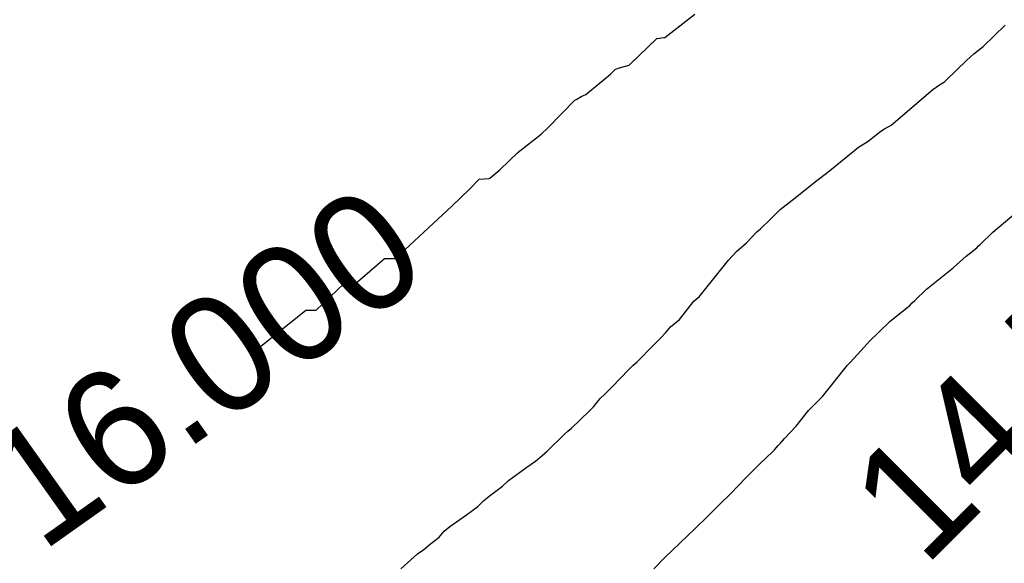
# Model space of a CAD drawing. Extents: x 158343 to 162498, y 431347 to 434500.
# Tile 126 of 248: x 159613 to 159628, y 433972 to 433980. Entities that reach past the tile are written whole.
import ezdxf

# ---------------------------------------------------------------- set-up
doc = ezdxf.new("R2010")
doc.units = 0
doc.header["$LTSCALE"] = 10
doc.header["$MEASUREMENT"] = 0
doc.layers.add('000_arcering', color=8, linetype='CONTINUOUS')
doc.layers.add('def. con-hoogtelijn (index)', color=8, linetype='CONTINUOUS')
doc.styles.add('Style-WORKING', font='WORKING.shx')

# ---------------------------------------------------------------- blocks, each defined once
blk = doc.blocks.new('bestaande hoogtelijnen')
at = {"layer": 'def. con-hoogtelijn (index)'}
for p, q in [((-44.968, -86.489), (-44.508, -86.132)), ((-44.968, -86.489), (-44.508, -86.132)), ((-44.968, -86.489), (-44.508, -86.132)), ((-40.093, -86.629), (-39.756, -86.299)), ((-40.093, -86.629), (-39.756, -86.299)), ((-45.512, -86.913), (-45.087, -86.505)), ((-45.512, -86.913), (-45.087, -86.505)), ((-45.491, -86.892), (-45.087, -86.505)), ((-45.087, -86.505), (-44.982, -86.491)), ((-45.087, -86.505), (-44.982, -86.491)), ((-45.087, -86.505), (-44.982, -86.491)), ((-44.982, -86.491), (-44.968, -86.489)), ((-44.982, -86.491), (-44.968, -86.489)), ((-44.982, -86.491), (-44.968, -86.489)), ((-40.236, -86.738), (-40.093, -86.629)), ((-40.236, -86.738), (-40.093, -86.629)), ((-40.659, -87.144), (-40.345, -86.84)), ((-40.659, -87.144), (-40.345, -86.84)), ((-40.345, -86.84), (-40.236, -86.738)), ((-40.345, -86.84), (-40.236, -86.738)), ((-45.799, -87.049), (-45.727, -86.981)), ((-45.799, -87.049), (-45.727, -86.981)), ((-45.727, -86.981), (-45.68, -86.96)), ((-45.727, -86.981), (-45.68, -86.96)), ((-45.68, -86.96), (-45.512, -86.913)), ((-45.68, -86.96), (-45.512, -86.913)), ((-46.177, -87.364), (-45.799, -87.049)), ((-46.177, -87.364), (-45.799, -87.049)), ((-40.758, -87.215), (-40.685, -87.167)), ((-40.758, -87.215), (-40.685, -87.167)), ((-40.685, -87.167), (-40.659, -87.144)), ((-40.685, -87.167), (-40.659, -87.144)), ((-41.501, -87.831), (-40.86, -87.288)), ((-41.501, -87.831), (-40.86, -87.288)), ((-40.86, -87.288), (-40.758, -87.215)), ((-40.86, -87.288), (-40.758, -87.215)), ((-46.756, -87.87), (-46.343, -87.45)), ((-46.756, -87.87), (-46.343, -87.45)), ((-46.343, -87.45), (-46.314, -87.434)), ((-46.343, -87.45), (-46.314, -87.434)), ((-46.314, -87.434), (-46.246, -87.394)), ((-46.314, -87.434), (-46.246, -87.394)), ((-46.246, -87.394), (-46.177, -87.364)), ((-46.246, -87.394), (-46.177, -87.364)), ((-46.862, -87.968), (-46.756, -87.87)), ((-46.862, -87.968), (-46.756, -87.87)), ((-41.851, -88.076), (-41.659, -87.925)), ((-41.851, -88.076), (-41.659, -87.925)), ((-41.659, -87.925), (-41.602, -87.887)), ((-41.659, -87.925), (-41.602, -87.887)), ((-41.602, -87.887), (-41.501, -87.831)), ((-41.602, -87.887), (-41.501, -87.831)), ((-47.216, -88.244), (-46.862, -87.968)), ((-47.216, -88.244), (-46.862, -87.968)), ((-41.998, -88.168), (-41.851, -88.076)), ((-41.998, -88.168), (-41.851, -88.076)), ((-42.472, -88.554), (-41.998, -88.168)), ((-42.472, -88.554), (-41.998, -88.168)), ((-47.492, -88.518), (-47.216, -88.244)), ((-47.492, -88.518), (-47.216, -88.244)), ((-47.647, -88.647), (-47.492, -88.518)), ((-47.647, -88.647), (-47.492, -88.518)), ((-47.959, -88.812), (-47.811, -88.658)), ((-47.959, -88.812), (-47.811, -88.658)), ((-47.811, -88.658), (-47.659, -88.648)), ((-47.811, -88.658), (-47.659, -88.648)), ((-47.659, -88.648), (-47.647, -88.647)), ((-47.659, -88.648), (-47.647, -88.647)), ((-42.659, -88.696), (-42.639, -88.682)), ((-42.659, -88.696), (-42.639, -88.682)), ((-42.639, -88.682), (-42.472, -88.554)), ((-42.639, -88.682), (-42.472, -88.554)), ((-48.228, -89.074), (-47.959, -88.812)), ((-48.228, -89.074), (-47.959, -88.812)), ((-43.016, -88.981), (-42.665, -88.701)), ((-43.016, -88.981), (-42.665, -88.701)), ((-42.665, -88.701), (-42.659, -88.696)), ((-42.665, -88.701), (-42.659, -88.696)), ((-43.2, -89.124), (-43.016, -88.981)), ((-43.2, -89.124), (-43.016, -88.981)), ((-49.094, -89.877), (-48.231, -89.074)), ((-49.094, -89.877), (-48.231, -89.074)), ((-48.231, -89.074), (-48.228, -89.074)), ((-48.231, -89.074), (-48.228, -89.074)), ((-43.343, -89.266), (-43.2, -89.124)), ((-43.343, -89.266), (-43.2, -89.124)), ((-39.944, -89.472), (-39.395, -89.007)), ((-39.944, -89.472), (-39.395, -89.007)), ((-39.944, -89.472), (-39.395, -89.007)), ((-43.504, -89.42), (-43.343, -89.266)), ((-43.504, -89.42), (-43.343, -89.266)), ((-43.56, -89.469), (-43.504, -89.42)), ((-43.56, -89.469), (-43.504, -89.42)), ((-43.715, -89.637), (-43.56, -89.469)), ((-43.715, -89.637), (-43.56, -89.469)), ((-40.135, -89.661), (-39.944, -89.472)), ((-40.135, -89.661), (-39.944, -89.472)), ((-40.135, -89.661), (-39.944, -89.472)), ((-43.866, -89.763), (-43.715, -89.637)), ((-43.866, -89.763), (-43.715, -89.637)), ((-40.352, -89.838), (-40.187, -89.71)), ((-40.352, -89.838), (-40.187, -89.71)), ((-40.352, -89.838), (-40.187, -89.71)), ((-40.187, -89.71), (-40.16, -89.684)), ((-40.187, -89.71), (-40.16, -89.684)), ((-40.187, -89.71), (-40.16, -89.684)), ((-40.16, -89.684), (-40.135, -89.661)), ((-40.16, -89.684), (-40.135, -89.661)), ((-40.16, -89.684), (-40.135, -89.661)), ((-49.708, -90.263), (-49.26, -89.878)), ((-49.708, -90.263), (-49.26, -89.878)), ((-49.26, -89.878), (-49.094, -89.877)), ((-49.26, -89.878), (-49.094, -89.877)), ((-43.992, -89.9), (-43.866, -89.763)), ((-43.992, -89.9), (-43.866, -89.763)), ((-40.55, -90.017), (-40.352, -89.838)), ((-40.55, -90.017), (-40.352, -89.838)), ((-40.55, -90.017), (-40.352, -89.838)), ((-44.441, -90.462), (-43.992, -89.9)), ((-44.441, -90.462), (-43.992, -89.9)), ((-40.957, -90.348), (-40.55, -90.017)), ((-40.957, -90.348), (-40.55, -90.017)), ((-40.957, -90.348), (-40.55, -90.017)), ((-50.306, -90.668), (-49.879, -90.261)), ((-50.306, -90.668), (-49.879, -90.261)), ((-49.879, -90.261), (-49.872, -90.261)), ((-49.879, -90.261), (-49.872, -90.261)), ((-49.872, -90.261), (-49.708, -90.263)), ((-49.872, -90.261), (-49.708, -90.263)), ((-44.48, -90.493), (-44.441, -90.462)), ((-44.48, -90.493), (-44.441, -90.462)), ((-41.135, -90.518), (-40.957, -90.348)), ((-41.135, -90.518), (-40.957, -90.348)), ((-41.135, -90.518), (-40.957, -90.348)), ((-44.74, -90.812), (-44.523, -90.532)), ((-44.74, -90.812), (-44.523, -90.532)), ((-44.523, -90.532), (-44.48, -90.493)), ((-44.523, -90.532), (-44.48, -90.493)), ((-41.517, -90.838), (-41.216, -90.598)), ((-41.517, -90.838), (-41.216, -90.598)), ((-41.517, -90.838), (-41.216, -90.598)), ((-41.216, -90.598), (-41.176, -90.557)), ((-41.216, -90.598), (-41.176, -90.557)), ((-41.216, -90.598), (-41.176, -90.557)), ((-41.176, -90.557), (-41.135, -90.518)), ((-41.176, -90.557), (-41.135, -90.518)), ((-41.176, -90.557), (-41.135, -90.518)), ((-51.312, -91.345), (-50.468, -90.67)), ((-51.312, -91.345), (-50.468, -90.67)), ((-50.468, -90.67), (-50.306, -90.668)), ((-50.468, -90.67), (-50.306, -90.668)), ((-44.959, -91.014), (-44.882, -90.922)), ((-44.959, -91.014), (-44.882, -90.922)), ((-44.882, -90.922), (-44.74, -90.812)), ((-44.882, -90.922), (-44.74, -90.812)), ((-41.692, -91.011), (-41.517, -90.838)), ((-41.692, -91.011), (-41.517, -90.838)), ((-41.692, -91.011), (-41.517, -90.838)), ((-45.137, -91.201), (-45.027, -91.092)), ((-45.137, -91.201), (-45.027, -91.092)), ((-45.027, -91.092), (-44.959, -91.014)), ((-45.027, -91.092), (-44.959, -91.014)), ((-41.83, -91.144), (-41.692, -91.011)), ((-41.83, -91.144), (-41.692, -91.011)), ((-41.83, -91.144), (-41.692, -91.011)), ((-45.397, -91.462), (-45.137, -91.201)), ((-45.397, -91.462), (-45.137, -91.201)), ((-41.962, -91.288), (-41.83, -91.144)), ((-41.962, -91.288), (-41.83, -91.144)), ((-41.962, -91.288), (-41.83, -91.144)), ((-42.135, -91.474), (-41.962, -91.288)), ((-42.135, -91.474), (-41.962, -91.288)), ((-42.135, -91.474), (-41.962, -91.288)), ((-45.518, -91.576), (-45.459, -91.514)), ((-45.518, -91.576), (-45.459, -91.514)), ((-45.459, -91.514), (-45.397, -91.462)), ((-45.459, -91.514), (-45.397, -91.462)), ((-42.554, -91.99), (-42.169, -91.509)), ((-42.554, -91.99), (-42.169, -91.509)), ((-42.554, -91.99), (-42.169, -91.509)), ((-42.169, -91.509), (-42.135, -91.474)), ((-42.169, -91.509), (-42.135, -91.474)), ((-42.169, -91.509), (-42.135, -91.474)), ((-45.78, -91.848), (-45.518, -91.576)), ((-45.78, -91.848), (-45.518, -91.576)), ((-45.887, -91.953), (-45.78, -91.848)), ((-45.887, -91.953), (-45.78, -91.848)), ((-45.955, -92.019), (-45.887, -91.953)), ((-45.955, -92.019), (-45.887, -91.953)), ((-42.586, -92.025), (-42.554, -91.99)), ((-42.586, -92.025), (-42.554, -91.99)), ((-42.586, -92.025), (-42.554, -91.99)), ((-46.125, -92.215), (-46.059, -92.148)), ((-46.125, -92.215), (-46.059, -92.148)), ((-46.059, -92.148), (-45.955, -92.019)), ((-46.059, -92.148), (-45.955, -92.019)), ((-42.768, -92.205), (-42.586, -92.025)), ((-42.768, -92.205), (-42.586, -92.025)), ((-42.768, -92.205), (-42.586, -92.025)), ((-46.399, -92.475), (-46.125, -92.215)), ((-46.399, -92.475), (-46.125, -92.215)), ((-42.954, -92.445), (-42.768, -92.205)), ((-42.954, -92.445), (-42.768, -92.205)), ((-42.954, -92.445), (-42.768, -92.205)), ((-43.135, -92.635), (-42.954, -92.445)), ((-43.135, -92.635), (-42.954, -92.445)), ((-43.135, -92.635), (-42.954, -92.445)), ((-46.768, -92.83), (-46.508, -92.574)), ((-46.768, -92.83), (-46.508, -92.574)), ((-46.508, -92.574), (-46.452, -92.521)), ((-46.508, -92.574), (-46.452, -92.521)), ((-46.452, -92.521), (-46.399, -92.475)), ((-46.452, -92.521), (-46.399, -92.475)), ((-43.289, -92.809), (-43.231, -92.743)), ((-43.289, -92.809), (-43.231, -92.743)), ((-43.289, -92.809), (-43.231, -92.743)), ((-43.231, -92.743), (-43.201, -92.713)), ((-43.231, -92.743), (-43.201, -92.713)), ((-43.231, -92.743), (-43.201, -92.713)), ((-43.201, -92.713), (-43.135, -92.635)), ((-43.201, -92.713), (-43.135, -92.635)), ((-43.201, -92.713), (-43.135, -92.635)), ((-46.949, -92.981), (-46.849, -92.9)), ((-46.949, -92.981), (-46.849, -92.9)), ((-46.849, -92.9), (-46.768, -92.83)), ((-46.849, -92.9), (-46.768, -92.83)), ((-43.508, -93.019), (-43.317, -92.838)), ((-43.508, -93.019), (-43.317, -92.838)), ((-43.508, -93.019), (-43.317, -92.838)), ((-43.317, -92.838), (-43.289, -92.809)), ((-43.317, -92.838), (-43.289, -92.809)), ((-43.317, -92.838), (-43.289, -92.809)), ((-47.081, -93.074), (-46.949, -92.981)), ((-47.081, -93.074), (-46.949, -92.981)), ((-43.731, -93.243), (-43.508, -93.019)), ((-43.731, -93.243), (-43.508, -93.019)), ((-43.731, -93.243), (-43.508, -93.019)), ((-47.36, -93.279), (-47.081, -93.074)), ((-47.36, -93.279), (-47.081, -93.074)), ((-47.453, -93.365), (-47.36, -93.279)), ((-47.453, -93.365), (-47.36, -93.279)), ((-43.954, -93.476), (-43.731, -93.243)), ((-43.954, -93.476), (-43.731, -93.243)), ((-43.954, -93.476), (-43.731, -93.243)), ((-47.659, -93.519), (-47.453, -93.365)), ((-47.659, -93.519), (-47.453, -93.365)), ((-44.135, -93.653), (-43.954, -93.476)), ((-44.135, -93.653), (-43.954, -93.476)), ((-44.135, -93.653), (-43.954, -93.476)), ((-47.829, -93.675), (-47.745, -93.588)), ((-47.829, -93.675), (-47.745, -93.588)), ((-47.745, -93.588), (-47.659, -93.519)), ((-47.745, -93.588), (-47.659, -93.519)), ((-44.171, -93.688), (-44.135, -93.653)), ((-44.171, -93.688), (-44.135, -93.653)), ((-44.171, -93.688), (-44.135, -93.653)), ((-48.26, -93.981), (-48.007, -93.803)), ((-48.26, -93.981), (-48.007, -93.803)), ((-48.007, -93.803), (-47.829, -93.675)), ((-48.007, -93.803), (-47.829, -93.675)), ((-44.322, -93.838), (-44.286, -93.802)), ((-44.322, -93.838), (-44.286, -93.802)), ((-44.322, -93.838), (-44.286, -93.802)), ((-44.286, -93.802), (-44.229, -93.745)), ((-44.286, -93.802), (-44.229, -93.745)), ((-44.286, -93.802), (-44.229, -93.745)), ((-44.229, -93.745), (-44.171, -93.688)), ((-44.229, -93.745), (-44.171, -93.688)), ((-44.229, -93.745), (-44.171, -93.688)), ((-44.503, -94.013), (-44.322, -93.838)), ((-44.503, -94.013), (-44.322, -93.838)), ((-44.503, -94.013), (-44.322, -93.838)), ((-48.423, -94.148), (-48.347, -94.057)), ((-48.423, -94.148), (-48.347, -94.057)), ((-48.347, -94.057), (-48.26, -93.981)), ((-48.347, -94.057), (-48.26, -93.981)), ((-44.737, -94.236), (-44.503, -94.013)), ((-44.737, -94.236), (-44.503, -94.013)), ((-44.737, -94.236), (-44.503, -94.013)), ((-48.659, -94.334), (-48.556, -94.251)), ((-48.659, -94.334), (-48.556, -94.251)), ((-48.556, -94.251), (-48.423, -94.148)), ((-48.556, -94.251), (-48.423, -94.148)), ((-44.96, -94.455), (-44.737, -94.236)), ((-44.96, -94.455), (-44.737, -94.236)), ((-44.96, -94.455), (-44.737, -94.236)), ((-49.01, -94.63), (-48.755, -94.403)), ((-49.01, -94.63), (-48.755, -94.403)), ((-48.755, -94.403), (-48.659, -94.334)), ((-48.755, -94.403), (-48.659, -94.334)), ((-45.135, -94.633), (-44.96, -94.455)), ((-45.135, -94.633), (-44.96, -94.455)), ((-45.135, -94.633), (-44.96, -94.455))]:
    blk.add_line(p, q, dxfattribs=at)
at = {"layer": 'def. con-hoogtelijn (index)', "style": 'Style-WORKING'}
for s, rotation, p in [('14.500', 45.0748, (-40.991, -94.623)), ('14.500', 45.0748, (-40.991, -94.623)), ('16.000', 35.318, (-54.517, -94.391))]:
    blk.add_text(s, height=1.8, rotation=rotation, dxfattribs=at).set_placement(p)

msp = doc.modelspace()

# ---------------------------------------------------------------- block references
at = {"layer": '000_arcering'}
msp.add_blockref('bestaande hoogtelijnen', (159667.804, 434066.432), dxfattribs=at)

doc.saveas('drawing.dxf')
